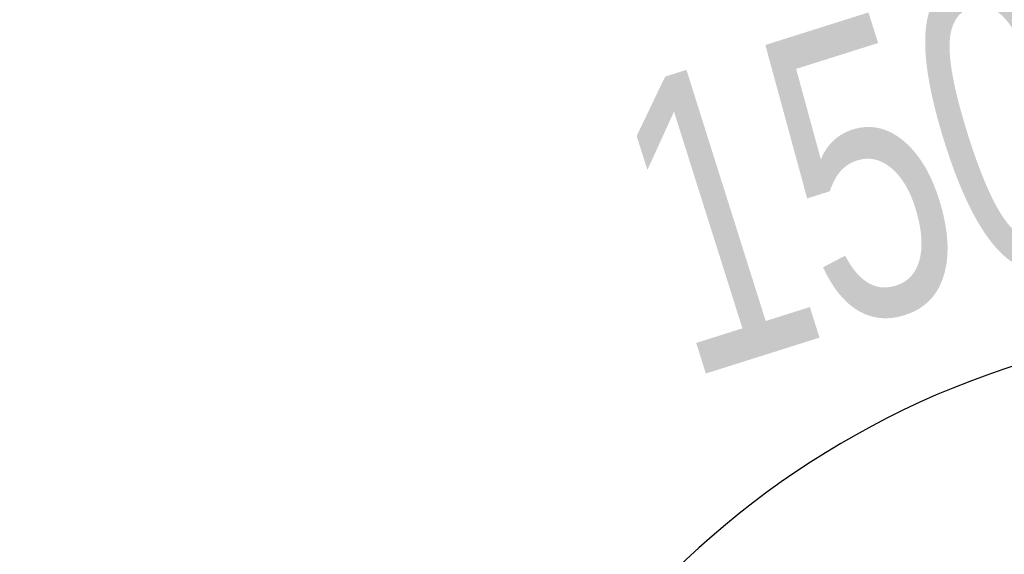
# Model space of a CAD drawing. Header units: millimetres. Extents: x 5 to 298, y 5 to 205.
# Tile 68 of 83: x 182.03 to 193.7, y 105.52 to 111.86. Entities that reach past the tile are written whole.
import ezdxf

# ---------------------------------------------------------------- set-up
doc = ezdxf.new("R2010")
doc.units = ezdxf.units.MM
doc.layers.add('图框', color=7, linetype='Continuous')
doc.styles.add('SLDTEXTSTYLE1', font='TXT', dxfattribs={"width": 0.7})
doc.dimstyles.new('SLDDIMSTYLE1', dxfattribs={"dimtxt": 3.5, "dimasz": 3.5, "dimexe": 0, "dimexo": 0.0625, "dimgap": 0.875, "dimtad": 2, "dimdec": 4, "dimlfac": 15, "dimzin": 12, "dimdsep": 46, "dimtxsty": 'SLDTEXTSTYLE1', "dimsah": 1, "dimcen": 0.09, "dimazin": 3, "dimtfac": 1, "dimtofl": 0, "dimtmove": 0, "dimatfit": 3, "dimfxl": 0, "dimfrac": 2, "dimtolj": 1, "dimtzin": 12, "dimarcsym": 0})

# ---------------------------------------------------------------- blocks, each defined once
blk = doc.blocks.new('_D_1')
at = {"layer": '图框'}
blk.add_arc((226.98, 97.965), 15.147, 48, 180, dxfattribs=at)
for points in [[(237.116, 109.221), (234.579, 111.692), (233.954, 110.815)], [(211.833, 97.965), (212.765, 101.381), (211.695, 101.503)]]:
    blk.add_solid(points, dxfattribs=at)
at = {"layer": '图框', "insert": (230.505, 117.681), "char_height": 3.5, "attachment_point": 1, "rotation": 338.8311, "style": 'SLDTEXTSTYLE1'}
blk.add_mtext('132°', dxfattribs=at)
blk = doc.blocks.new('_D_3')
at = {"layer": '图框'}
blk.add_arc((196.98, 97.965), 10.289, 30, 180, dxfattribs=at)
for points in [[(205.891, 103.11), (204.086, 106.156), (203.254, 105.473)], [(186.691, 97.965), (187.794, 101.33), (186.731, 101.506)]]:
    blk.add_solid(points, dxfattribs=at)
at = {"layer": '图框', "insert": (188.87, 110.925), "char_height": 3.5, "attachment_point": 1, "rotation": 17.5196, "style": 'SLDTEXTSTYLE1'}
blk.add_mtext('150°', dxfattribs=at)

msp = doc.modelspace()

# ---------------------------------------------------------------- linework, layer by layer
at = {"layer": '图框'}
msp.add_arc((226.980406, 97.9649828), 53.3333333, 48, 312, dxfattribs=at)

# ---------------------------------------------------------------- dimensions: what is measured, and where the dimension line sits
for base, line1, line2, picture, middle in [((220.8195349, 111.8025258), ((267.305483, 142.750518), (226.980406, 97.9649828)), ((232.3480177, 97.9649828), (173.6470727, 97.9649828)), '_D_1', (232.4502955, 112.0899337)), ((194.3173806, 107.9035287), ((208.7303224, 104.7488001), (196.980406, 97.9649828)), ((173.6470727, 97.9649828), (232.3480177, 97.9649828)), '_D_3', (193.8830467, 107.7768514))]:
    dim = msp.add_angular_dim_2l(base=base, line1=line1, line2=line2, dimstyle='SLDDIMSTYLE1', dxfattribs=at)
    dim.commit()
    dim.dimension.update_dxf_attribs({"geometry": picture, "text_midpoint": middle, "dimtype": 162})

doc.saveas('drawing.dxf')
